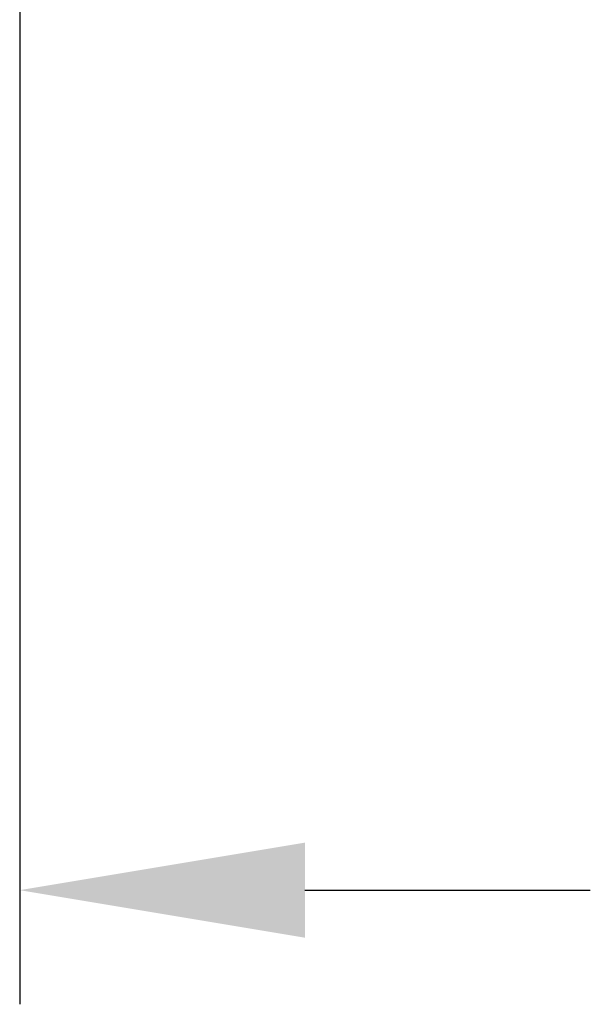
# Model space of a CAD drawing. Header units: millimetres. Extents: x 7426 to 8300, y 123 to 421.
# Tile 98 of 197: x 7967.28 to 7969.78, y 372.97 to 377.28. Entities that reach past the tile are written whole.
import ezdxf

# ---------------------------------------------------------------- set-up
doc = ezdxf.new("R2010")
doc.units = ezdxf.units.MM
doc.layers.add('尺寸标注', color=7, linetype='Continuous')
doc.styles.add('微软雅黑', font='msyh.ttc')
doc.dimstyles.new('尺寸标注_细节_1_10比例', dxfattribs={"dimtxt": 1.5, "dimasz": 1.25, "dimexe": 0.5, "dimexo": 0.4, "dimgap": 0.5, "dimtad": 1, "dimdec": 1, "dimlfac": 10, "dimdsep": 46, "dimtxsty": '微软雅黑', "dimcen": 0.09, "dimadec": 0, "dimazin": 0, "dimtp": 0.01, "dimtm": 0.01, "dimtfac": 1, "dimtdec": 1, "dimtofl": 0, "dimtmove": 0, "dimatfit": 3, "dimfxl": 1, "dimtolj": 1, "dimarcsym": 0})

# ---------------------------------------------------------------- blocks, each defined once
blk = doc.blocks.new('*D1288')
at = {"layer": 'Defpoints', "color": 0}
for p in [(7966.1839, 379.964), (7967.2839, 379.834), (7967.2839, 373.4661)]:
    blk.add_point(p, dxfattribs=at)
at = {"layer": '尺寸标注', "color": 0, "lineweight": -2}
for p, q in [((7966.1839, 379.564), (7966.1839, 372.9661)), ((7967.2839, 379.434), (7967.2839, 372.9661)), ((7964.9339, 373.4661), (7960.9864, 373.4661)), ((7968.5339, 373.4661), (7969.7839, 373.4661))]:
    blk.add_line(p, q, dxfattribs=at)
at = {"layer": '尺寸标注', "color": 0}
for points in [[(7964.9339, 373.2578), (7964.9339, 373.6745), (7966.1839, 373.4661)], [(7968.5339, 373.6745), (7968.5339, 373.2578), (7967.2839, 373.4661)]]:
    blk.add_solid(points, dxfattribs=at)
at = {"layer": '尺寸标注', "color": 0, "insert": (7962.3352, 374.7326), "char_height": 1.5, "attachment_point": 5, "style": '微软雅黑'}
blk.add_mtext('\\A1;11', dxfattribs=at)

msp = doc.modelspace()

# ---------------------------------------------------------------- dimensions: what is measured, and where the dimension line sits
at = {"layer": '尺寸标注'}
dim = msp.add_linear_dim(base=(7967.2839, 373.4661), p1=(7966.1839, 379.964), p2=(7967.2839, 379.834), dimstyle='尺寸标注_细节_1_10比例', dxfattribs=at)
dim.commit()
dim.dimension.update_dxf_attribs({"geometry": '*D1288', "text_midpoint": (7962.3352, 373.4661), "dimtype": 160})

doc.saveas('drawing.dxf')
